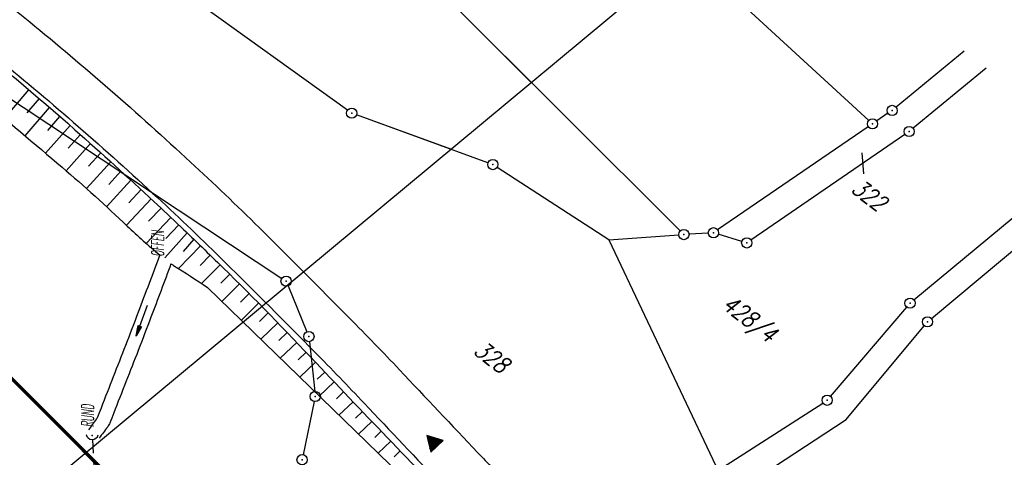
# Model space of a CAD drawing. Extents: x 448150 to 449332, y 437108 to 438384.
# Tile 144 of 172: x 449068 to 449212, y 437515 to 437580. Entities that reach past the tile are written whole.
import ezdxf

# ---------------------------------------------------------------- set-up
doc = ezdxf.new("R2010")
doc.units = 0
doc.header["$LTSCALE"] = 2
doc.header["$MEASUREMENT"] = 0
doc.linetypes.add('AUSGEZOGEN', pattern=[0])
doc.linetypes.add('GESTRICH-X2', pattern=[1.5, 1, -0.5])
doc.layers.get('0').update_dxf_attribs({"linetype": 'AUSGEZOGEN'})
for name, color, linetype in [('212-GRENZL', 8, 'AUSGEZOGEN'), ('212-GRENZL-BAB', 7, 'AUSGEZOGEN'), ('212-GRENZP', 8, 'AUSGEZOGEN'), ('213-FLSTNR', 8, 'AUSGEZOGEN'), ('213-GRENZL', 8, 'AUSGEZOGEN'), ('213-GRENZL-BAB', 7, 'AUSGEZOGEN'), ('213-GRENZP', 8, 'AUSGEZOGEN'), ('ANMERKUNG', 7, 'CONTINUOUS'), ('BOESCHG', 250, 'AUSGEZOGEN'), ('DURCHL', 200, 'GESTRICH-X2'), ('FBRTOP', 250, 'AUSGEZOGEN'), ('MULDE', 250, 'AUSGEZOGEN'), ('PFEILTOP', 200, 'AUSGEZOGEN'), ('Planeinteilung', 250, 'CONTINUOUS'), ('RAHMEN', 7, 'AUSGEZOGEN'), ('SCHLITZRINNE', 200, 'AUSGEZOGEN'), ('SCHRIFT', 7, 'AUSGEZOGEN'), ('SCHSYMBOL', 200, 'AUSGEZOGEN'), ('STRASSE', 250, 'AUSGEZOGEN')]:
    doc.layers.add(name, color=color, linetype=linetype)
doc.styles.add('ROMANS', font='romans.shx', dxfattribs={"width": 0.8})

# ---------------------------------------------------------------- blocks, each defined once
blk = doc.blocks.new('40')
at = {"color": 0}
blk.add_arc((0.02, 0.31), 0.91, 192.5363, 347.4637, dxfattribs=at)
blk.add_point((0, 0), dxfattribs=at)
blk = doc.blocks.new('1135594')
at = {"layer": 'RAHMEN'}
blk.add_line((950, 5), (950, 589), dxfattribs=at)
blk = doc.blocks.new('PFEIL2')
at = {"color": 0}
for p, q in [((0.88, 0), (-2.4, -0.01)), ((0.88, -0.27), (0.88, 0.28)), ((0.88, 0.28), (2.43, 0.01)), ((0.91, 0.27), (0.88, 0.26)), ((0.97, 0.26), (0.88, 0.25)), ((1.02, 0.25), (0.88, 0.23)), ((1.07, 0.24), (0.88, 0.21)), ((1.13, 0.23), (0.88, 0.19)), ((1.18, 0.22), (0.88, 0.17)), ((1.24, 0.21), (0.88, 0.15)), ((1.29, 0.21), (0.88, 0.14)), ((1.34, 0.2), (0.88, 0.12)), ((1.4, 0.19), (0.88, 0.1)), ((1.45, 0.18), (0.88, 0.08)), ((1.51, 0.17), (0.88, 0.06)), ((1.56, 0.16), (0.88, 0.04)), ((1.61, 0.15), (0.88, 0.02)), ((1.67, 0.14), (0.88, 0.01)), ((1.72, 0.13), (0.88, -0.01)), ((1.78, 0.12), (0.88, -0.03)), ((1.83, 0.11), (0.88, -0.05)), ((1.88, 0.1), (0.88, -0.07)), ((1.94, 0.09), (0.88, -0.09)), ((2.05, 0.08), (0.88, -0.12)), ((1.99, 0.08), (0.88, -0.11)), ((2.1, 0.07), (0.88, -0.14)), ((2.15, 0.06), (0.88, -0.16)), ((2.21, 0.05), (0.88, -0.18)), ((2.26, 0.04), (0.88, -0.2)), ((2.32, 0.03), (0.88, -0.22)), ((2.37, 0.02), (0.88, -0.23)), ((2.42, 0.01), (0.88, -0.25)), ((2.43, 0.01), (0.88, -0.27))]:
    blk.add_line(p, q, dxfattribs=at)
blk = doc.blocks.new('GST')
at = {"color": 0}
blk.add_circle((0, 0), 0.75, dxfattribs=at)
blk.add_point((0, 0), dxfattribs=at)
blk = doc.blocks.new('RPFEIL')
at = {"color": 0}
for p, q in [((0, 0), (-1.25, -2.17)), ((-0.75, -2.17), (-0.75, -1.3)), ((-0.65, -2.17), (-0.65, -1.13)), ((-0.55, -2.17), (-0.55, -0.95)), ((-0.45, -2.17), (-0.45, -0.78)), ((-0.35, -2.17), (-0.35, -0.61)), ((-0.25, -2.17), (-0.25, -0.43)), ((-0.15, -2.17), (-0.15, -0.26)), ((-0.05, -2.17), (-0.05, -0.09)), ((1.25, -2.17), (0, 0)), ((0.05, -2.17), (0.05, -0.09)), ((0.15, -2.17), (0.15, -0.26)), ((0.25, -2.17), (0.25, -0.43)), ((0.35, -2.17), (0.35, -0.61)), ((0.45, -2.17), (0.45, -0.78)), ((0.55, -2.17), (0.55, -0.95)), ((0.65, -2.17), (0.65, -1.13)), ((0.75, -2.17), (0.75, -1.3)), ((-1.25, -2.17), (1.25, -2.17)), ((-1.15, -2.17), (-1.15, -1.99)), ((-1.05, -2.17), (-1.05, -1.82)), ((-0.95, -2.17), (-0.95, -1.65)), ((-0.85, -2.17), (-0.85, -1.47)), ((0.85, -2.17), (0.85, -1.47)), ((0.95, -2.17), (0.95, -1.65)), ((1.05, -2.17), (1.05, -1.82)), ((1.15, -2.17), (1.15, -1.99))]:
    blk.add_line(p, q, dxfattribs=at)

msp = doc.modelspace()

# ---------------------------------------------------------------- hatches: boundary and pattern name
at = {"layer": 'SCHLITZRINNE'}
h = msp.add_hatch(dxfattribs=at)
h.set_pattern_fill('_USER', color=256, scale=1.5, angle=45, style=0, pattern_type=0)
h.set_pattern_definition([(0.19809, (448696.2442, 437758.0261), (-0.005186, 1.499991), [])])
edge = h.paths.add_edge_path()
edge.add_arc((450103.94, 439168.64), 1992.85, 225.25393, 225.3265)
edge.add_arc((450104.38, 439169.08), 1993.47, 225.3265, 225.68551)
edge.add_arc((450114.11, 439179.05), 2007.4, 225.68551, 226.04327)
edge.add_arc((450116.37, 439181.4), 2010.66, 226.04327, 226.40034)
edge.add_arc((450108.35, 439172.97), 1999.02, 226.40034, 226.75845)
edge.add_arc((450107.36, 439171.92), 1997.58, 226.75845, 227.1169)
edge.add_arc((450114.22, 439179.31), 2007.66, 227.1169, 227.47445)
edge.add_arc((450112.04, 439176.93), 2004.44, 227.47445, 227.83238)
edge.add_arc((450107.82, 439172.27), 1998.16, 227.83238, 228.19088)
edge.add_arc((450107.66, 439172.09), 1997.92, 228.19088, 228.54975)
edge.add_arc((450107.03, 439171.38), 1996.96, 228.54975, 228.9087)
edge.add_arc((450111.57, 439176.59), 2003.87, 228.9087, 229.26596)
edge.add_arc((450119.09, 439185.32), 2015.39, 229.26596, 229.6222)
edge.add_arc((450115.13, 439180.66), 2009.28, 229.6222, 229.97992)
edge.add_arc((450101.81, 439164.79), 1988.56, 229.97992, 230.3395)
edge.add_arc((450135.91, 439205.92), 2041.98, 230.3395, 230.69914)
edge.add_arc((450015.79, 439059.17), 1852.34, 230.69914, 231.07675)
edge.add_arc((450440.04, 439584.51), 2527.6, 231.07675, 231.41321)
edge.add_arc((449605.18, 438538.21), 1189.04, 231.41321, 231.90377)
edge.add_arc((451876.6, 441435.45), 4870.53, 231.90377, 232.05412)
edge.add_arc((449764.39, 438726.67), 1435.57, 232.05412, 232.33105)
edge.add_arc((663048.57, 714993.47), 350453.47, 232.3310515, 232.3318237)
edge.add_arc((452105.71, 441751.77), 5260.88, 232.33184, 232.33814)
edge.add_arc((1083717.78, 1260087.56), 1038995.51, 232.33813988, 232.33882921)
edge.add_arc((362297.75, 325361.77), 141749.67, 52.3359582, 52.3410109, ccw=False)
edge.add_arc((130991.07, 25697.41), 520301.52, 52.3345817, 52.3359582, ccw=False)
edge.add_arc((597397.74, 629905.02), 242982.19, 232.3337962, 232.3367437)
edge.add_arc((1091510.3, 1270060.01), 1051651.24, 232.33674373, 232.33742474)
edge.add_arc((63904.41, -61307.14), 630166.93, 52.33651599, 52.33765249, ccw=False)
edge.add_line((448950.68, 437541.27), (448965.93, 437529.5))
edge.add_arc((450103.94, 439168.64), 1993.35, 225.25393, 225.3265)
edge.add_arc((450104.38, 439169.08), 1993.97, 225.3265, 225.63395)
h = msp.add_hatch(dxfattribs=at)
h.set_pattern_fill('_USER', color=256, scale=1.5, angle=45, style=0, pattern_type=0)
h.set_pattern_definition([(1.0848, (448717.7677, 437736.8698), (-0.0283982, 1.4997312), [])])
edge = h.paths.add_edge_path()
edge.add_arc((450104.38, 439169.08), 1993.97, 225.67714, 225.68551)
edge.add_arc((450114.11, 439179.05), 2007.9, 225.68551, 226.04327)
edge.add_arc((450116.37, 439181.4), 2011.16, 226.04327, 226.34876)
edge.add_arc((450103.94, 439168.64), 1992.85, 225.25393, 225.3265)
edge.add_arc((450104.38, 439169.08), 1993.47, 225.3265, 225.68551)
edge.add_arc((450114.11, 439179.05), 2007.4, 225.68551, 226.04327)
edge.add_arc((450116.37, 439181.4), 2010.66, 226.04327, 226.40034)
edge.add_arc((450108.35, 439172.97), 1999.02, 226.40034, 226.75845)
edge.add_arc((450107.36, 439171.92), 1997.58, 226.75845, 227.1169)
edge.add_arc((450114.22, 439179.31), 2007.66, 227.1169, 227.47445)
edge.add_arc((450112.04, 439176.93), 2004.44, 227.47445, 227.83238)
edge.add_arc((450107.82, 439172.27), 1998.16, 227.83238, 228.19088)
edge.add_arc((450107.66, 439172.09), 1997.92, 228.19088, 228.54975)
edge.add_arc((450107.03, 439171.38), 1996.96, 228.54975, 228.9087)
edge.add_arc((450111.57, 439176.59), 2003.87, 228.9087, 229.26596)
edge.add_arc((450119.09, 439185.32), 2015.39, 229.26596, 229.6222)
edge.add_arc((450115.13, 439180.66), 2009.28, 229.6222, 229.97992)
edge.add_arc((450101.81, 439164.79), 1988.56, 229.97992, 230.3395)
edge.add_arc((450135.91, 439205.92), 2041.98, 230.3395, 230.69914)
edge.add_arc((450015.79, 439059.17), 1852.34, 230.69914, 231.07675)
edge.add_arc((450440.04, 439584.51), 2527.6, 231.07675, 231.41321)
edge.add_arc((449605.18, 438538.21), 1189.04, 231.41321, 231.90377)
edge.add_arc((451876.6, 441435.45), 4870.53, 231.90377, 232.05412)
edge.add_arc((449764.39, 438726.67), 1435.57, 232.05412, 232.33105)
edge.add_arc((663048.57, 714993.47), 350453.47, 232.3310515, 232.3318237)
edge.add_arc((452105.71, 441751.77), 5260.88, 232.33184, 232.33814)
edge.add_arc((1083717.78, 1260087.56), 1038995.51, 232.33813988, 232.33882921)
edge.add_arc((362297.75, 325361.77), 141749.67, 52.3359582, 52.3410109, ccw=False)
edge.add_arc((130991.07, 25697.41), 520301.52, 52.3345817, 52.3359582, ccw=False)
edge.add_arc((597397.74, 629905.02), 242982.19, 232.3337962, 232.3367437)
edge.add_arc((1091510.3, 1270060.01), 1051651.24, 232.33674373, 232.33742474)
edge.add_arc((63904.41, -61307.14), 630166.93, 52.33651599, 52.33765249, ccw=False)
edge.add_line((448950.68, 437541.27), (448965.93, 437529.5))
h = msp.add_hatch(dxfattribs=at)
h.set_pattern_fill('_USER', color=256, scale=1.5, angle=45, style=0, pattern_type=0)
h.set_pattern_definition([(1.92282, (448737.9663, 437717.5835), (-0.05033, 1.4991554), [])])
edge = h.paths.add_edge_path()
edge.add_arc((450116.37, 439181.4), 2011.16, 226.39158, 226.40034)
edge.add_arc((450108.35, 439172.97), 1999.52, 226.40034, 226.75845)
edge.add_arc((450107.36, 439171.92), 1998.08, 226.75845, 227.1169)
edge.add_arc((450114.22, 439179.31), 2008.16, 227.1169, 227.47445)
edge.add_arc((450112.04, 439176.93), 2004.94, 227.47445, 227.83238)
edge.add_arc((450107.82, 439172.27), 1998.66, 227.83238, 228.06865)
edge.add_arc((450103.94, 439168.64), 1992.85, 225.25393, 225.3265)
edge.add_arc((450104.38, 439169.08), 1993.47, 225.3265, 225.68551)
edge.add_arc((450114.11, 439179.05), 2007.4, 225.68551, 226.04327)
edge.add_arc((450116.37, 439181.4), 2010.66, 226.04327, 226.40034)
edge.add_arc((450108.35, 439172.97), 1999.02, 226.40034, 226.75845)
edge.add_arc((450107.36, 439171.92), 1997.58, 226.75845, 227.1169)
edge.add_arc((450114.22, 439179.31), 2007.66, 227.1169, 227.47445)
edge.add_arc((450112.04, 439176.93), 2004.44, 227.47445, 227.83238)
edge.add_arc((450107.82, 439172.27), 1998.16, 227.83238, 228.19088)
edge.add_arc((450107.66, 439172.09), 1997.92, 228.19088, 228.54975)
edge.add_arc((450107.03, 439171.38), 1996.96, 228.54975, 228.9087)
edge.add_arc((450111.57, 439176.59), 2003.87, 228.9087, 229.26596)
edge.add_arc((450119.09, 439185.32), 2015.39, 229.26596, 229.6222)
edge.add_arc((450115.13, 439180.66), 2009.28, 229.6222, 229.97992)
edge.add_arc((450101.81, 439164.79), 1988.56, 229.97992, 230.3395)
edge.add_arc((450135.91, 439205.92), 2041.98, 230.3395, 230.69914)
edge.add_arc((450015.79, 439059.17), 1852.34, 230.69914, 231.07675)
edge.add_arc((450440.04, 439584.51), 2527.6, 231.07675, 231.41321)
edge.add_arc((449605.18, 438538.21), 1189.04, 231.41321, 231.90377)
edge.add_arc((451876.6, 441435.45), 4870.53, 231.90377, 232.05412)
edge.add_arc((449764.39, 438726.67), 1435.57, 232.05412, 232.33105)
edge.add_arc((663048.57, 714993.47), 350453.47, 232.3310515, 232.3318237)
edge.add_arc((452105.71, 441751.77), 5260.88, 232.33184, 232.33814)
edge.add_arc((1083717.78, 1260087.56), 1038995.51, 232.33813988, 232.33882921)
edge.add_arc((362297.75, 325361.77), 141749.67, 52.3359582, 52.3410109, ccw=False)
edge.add_arc((130991.07, 25697.41), 520301.52, 52.3345817, 52.3359582, ccw=False)
edge.add_arc((597397.74, 629905.02), 242982.19, 232.3337962, 232.3367437)
edge.add_arc((1091510.3, 1270060.01), 1051651.24, 232.33674373, 232.33742474)
edge.add_arc((63904.41, -61307.14), 630166.93, 52.33651599, 52.33765249, ccw=False)
edge.add_line((448950.68, 437541.27), (448965.93, 437529.5))
h = msp.add_hatch(dxfattribs=at)
h.set_pattern_fill('_USER', color=256, scale=1.5, angle=45, style=0, pattern_type=0)
h.set_pattern_definition([(5.43336, (448830.8072, 437635.437), (-0.142032, 1.4932605), [])])
edge = h.paths.add_edge_path()
edge.add_arc((450115.13, 439180.66), 2009.78, 229.70332, 229.97992)
edge.add_arc((450101.81, 439164.79), 1989.06, 229.97992, 230.3395)
edge.add_arc((450135.91, 439205.92), 2042.48, 230.3395, 230.69914)
edge.add_arc((450015.79, 439059.17), 1852.84, 230.69914, 231.07675)
edge.add_arc((450440.04, 439584.51), 2528.1, 231.07675, 231.21107)
edge.add_arc((450103.94, 439168.64), 1992.85, 225.25393, 225.3265)
edge.add_arc((450104.38, 439169.08), 1993.47, 225.3265, 225.68551)
edge.add_arc((450114.11, 439179.05), 2007.4, 225.68551, 226.04327)
edge.add_arc((450116.37, 439181.4), 2010.66, 226.04327, 226.40034)
edge.add_arc((450108.35, 439172.97), 1999.02, 226.40034, 226.75845)
edge.add_arc((450107.36, 439171.92), 1997.58, 226.75845, 227.1169)
edge.add_arc((450114.22, 439179.31), 2007.66, 227.1169, 227.47445)
edge.add_arc((450112.04, 439176.93), 2004.44, 227.47445, 227.83238)
edge.add_arc((450107.82, 439172.27), 1998.16, 227.83238, 228.19088)
edge.add_arc((450107.66, 439172.09), 1997.92, 228.19088, 228.54975)
edge.add_arc((450107.03, 439171.38), 1996.96, 228.54975, 228.9087)
edge.add_arc((450111.57, 439176.59), 2003.87, 228.9087, 229.26596)
edge.add_arc((450119.09, 439185.32), 2015.39, 229.26596, 229.6222)
edge.add_arc((450115.13, 439180.66), 2009.28, 229.6222, 229.97992)
edge.add_arc((450101.81, 439164.79), 1988.56, 229.97992, 230.3395)
edge.add_arc((450135.91, 439205.92), 2041.98, 230.3395, 230.69914)
edge.add_arc((450015.79, 439059.17), 1852.34, 230.69914, 231.07675)
edge.add_arc((450440.04, 439584.51), 2527.6, 231.07675, 231.41321)
edge.add_arc((449605.18, 438538.21), 1189.04, 231.41321, 231.90377)
edge.add_arc((451876.6, 441435.45), 4870.53, 231.90377, 232.05412)
edge.add_arc((449764.39, 438726.67), 1435.57, 232.05412, 232.33105)
edge.add_arc((663048.57, 714993.47), 350453.47, 232.3310515, 232.3318237)
edge.add_arc((452105.71, 441751.77), 5260.88, 232.33184, 232.33814)
edge.add_arc((1083717.78, 1260087.56), 1038995.51, 232.33813988, 232.33882921)
edge.add_arc((362297.75, 325361.77), 141749.67, 52.3359582, 52.3410109, ccw=False)
edge.add_arc((130991.07, 25697.41), 520301.52, 52.3345817, 52.3359582, ccw=False)
edge.add_arc((597397.74, 629905.02), 242982.19, 232.3337962, 232.3367437)
edge.add_arc((1091510.3, 1270060.01), 1051651.24, 232.33674373, 232.33742474)
edge.add_arc((63904.41, -61307.14), 630166.93, 52.33651599, 52.33765249, ccw=False)
edge.add_line((448950.68, 437541.27), (448965.93, 437529.5))

# ---------------------------------------------------------------- linework, layer by layer
at = {"layer": '212-GRENZL'}
for p, q in [((449102.38, 437610.41), (449142.51, 437570.34)), ((449115.58, 437566.25), (449080.92, 437591.21)), ((449053.27, 437576.48), (449105.94, 437541.57)), ((449130.7, 437560.52), (449116.89, 437565.55))]:
    msp.add_line(p, q, dxfattribs=at)
at = {"layer": '212-GRENZL-BAB', "const_width": 0.5, "flags": 128}
msp.add_lwpolyline([(449077.21, 437516), (448933.73, 437659.8)], dxfattribs=at)
at = {"layer": '213-FLSTNR'}
msp.add_line((449190.95, 437560.01), (449191.2, 437556.92), dxfattribs=at)
at = {"layer": '213-GRENZL'}
for p, q in [((449122.66, 437628.59), (449191.97, 437564.76)), ((449102.38, 437610.41), (449164.35, 437548.53)), ((449115.58, 437566.25), (449080.92, 437591.21)), ((449053.26, 437576.48), (449105.95, 437541.57)), ((449205.97, 437574.92), (449195.98, 437566.7)), ((449209.19, 437572.43), (449198.47, 437563.6)), ((449136.16, 437558.53), (449116.89, 437565.55)), ((449194.78, 437565.8), (449193.14, 437564.67)), ((449191.9, 437563.83), (449169.82, 437548.69)), ((449197.27, 437562.7), (449174.71, 437547.2)), ((449198.6, 437538.41), (449223.95, 437559.55)), ((449153.86, 437547.25), (449137.5, 437557.86)), ((449201.15, 437535.67), (449226.31, 437556.75)), ((449153.86, 437547.25), (449164.13, 437547.95)), ((449153.86, 437547.25), (449169.56, 437514.07)), ((449168.45, 437548.22), (449165.63, 437548.05)), ((449173.37, 437547), (449169.92, 437548.05)), ((449106.86, 437540.47), (449109.63, 437533.72)), ((449186.37, 437524.26), (449197.53, 437537.36)), ((449188.67, 437520.87), (449200.1, 437534.61)), ((449110, 437532.28), (449110.77, 437524.99)), ((449110.7, 437523.51), (449109.07, 437515.7)), ((449170.51, 437513.8), (449185.25, 437523.28)), ((449173.29, 437510.8), (449188.67, 437520.87))]:
    msp.add_line(p, q, dxfattribs=at)
at = {"layer": '213-GRENZL-BAB', "const_width": 0.5, "flags": 128}
msp.add_lwpolyline([(449080.81, 437512.39), (449017.88, 437575.46)], dxfattribs=at)
at = {"layer": 'BOESCHG'}
for p, q in [((449065.31, 437565.03), (449068.89, 437569.25)), ((449068.61, 437565.85), (449070.41, 437567.95)), ((449068.32, 437562.49), (449071.92, 437566.64)), ((449071.63, 437563.27), (449073.43, 437565.33)), ((449071.33, 437559.93), (449074.93, 437564.01)), ((449074.63, 437560.66), (449076.43, 437562.68)), ((449074.34, 437557.36), (449077.92, 437561.35)), ((449077.62, 437558.03), (449079.4, 437560.01)), ((449077.33, 437554.75), (449080.89, 437558.66)), ((449080.58, 437555.37), (449082.37, 437557.32)), ((449080.27, 437552.08), (449083.84, 437555.97)), ((449083.51, 437552.67), (449085.31, 437554.61)), ((449083.16, 437549.37), (449086.78, 437553.25)), ((449086.42, 437549.95), (449088.24, 437551.88)), ((449086.08, 437546.7), (449089.69, 437550.51)), ((449090.84, 437549.42), (449088.97, 437547.45)), ((449092.05, 437548.26), (449088.81, 437544.57)), ((449093.05, 437547.31), (449091.47, 437545.51)), ((449092.59, 437547.75), (449092.59, 437547.75)), ((449090.8, 437543.02), (449094.03, 437546.37)), ((449093.98, 437543.45), (449095.46, 437544.97)), ((449094.18, 437540.82), (449096.89, 437543.57)), ((449097.03, 437540.87), (449098.32, 437542.17)), ((449097.16, 437538.18), (449099.73, 437540.76)), ((449099.87, 437538.07), (449101.15, 437539.34)), ((449100.01, 437535.41), (449102.55, 437537.92)), ((449102.7, 437535.26), (449103.96, 437536.5)), ((449102.86, 437532.64), (449105.35, 437535.06)), ((449105.52, 437532.44), (449106.74, 437533.63)), ((449105.71, 437529.87), (449108.13, 437532.18)), ((449108.32, 437529.61), (449109.51, 437530.73)), ((449108.57, 437527.1), (449110.88, 437529.28)), ((449111.13, 437526.76), (449112.25, 437527.83)), ((449111.44, 437524.31), (449113.63, 437526.37)), ((449113.94, 437523.91), (449115, 437524.92)), ((449114.32, 437521.51), (449116.38, 437523.47)), ((449116.76, 437521.07), (449117.76, 437522.02)), ((449117.2, 437518.71), (449119.14, 437520.58)), ((449119.58, 437518.22), (449120.52, 437519.13)), ((449120.07, 437515.92), (449121.91, 437517.69)), ((449122.4, 437515.39), (449123.3, 437516.25))]:
    msp.add_line(p, q, dxfattribs=at)
for points in [[(448978.35, 437631.93, 0.001597), (448980.17, 437630.91, -0.001529), (448982.06, 437629.85, -0.008532), (448987.18, 437626.84, -0.002783), (449002.67, 437617.27, -0.009212), (449016.05, 437608.54, -0.005885), (449036.58, 437594.25, -0.012216), (449058.15, 437578.04, -0.014461), (449075.63, 437563.39, -0.006049), (449087.22, 437552.83, -0.002601), (449091.14, 437549.13, -0.009494)], [(448980.66, 437628.03, -0.00343), (448995.02, 437618.54, -0.008355), (449000.83, 437614.5, -0.00082), (449029.82, 437593.55, -0.005981), (449033.76, 437590.62, -0.008686), (449049.17, 437578.44, -0.005326), (449073.75, 437557.87, -0.013704), (449083.27, 437549.26, 0.018713), (449088.05, 437545.03, 0.015958)], [(449091.14, 437549.13, -0.004167), (449097.34, 437543.13, -0.009494), (449110.97, 437529.19, 0.005727), (449133.38, 437505.91, 0.008124), (449134.58, 437504.73, 0.00165), (449140.56, 437499.08)], [(449089.7, 437543.73, 0.010083), (449090.09, 437543.48, -0.005309), (449095.04, 437540.25), (449131.8, 437504.52)]]:
    msp.add_lwpolyline(points, format="xyb", dxfattribs=at)
at = {"layer": 'DURCHL'}
msp.add_line((449078.22, 437517.93), (449079.45, 437489.16), dxfattribs=at)
at = {"layer": 'FBRTOP'}
for points in [[(448922.71, 437586.86, -0.000006), (448932.6, 437579.22, 0.000013), (448942.5, 437571.59, 0.000003), (448952.39, 437563.95, -0.000005), (448962.29, 437556.31, -0.000002), (448991.97, 437533.4, 0.000001), (449021.66, 437510.48, 0), (449059.52, 437481.26, 0), (449100.82, 437449.38, 0.000002), (449140.4, 437418.83, -0.000003), (449179.98, 437388.28, -0.000002), (449197.09, 437375.08, 0.000004)], [(448902.92, 437602.14, 0.000003), (448912.81, 437594.5, -0.000022)], [(448953.44, 437519.87, -0.000001), (448971.05, 437506.29, 0.000001), (449000.73, 437483.37, 0), (449038.6, 437454.15, 0), (449079.89, 437422.27, 0.000002), (449119.47, 437391.72, -0.000003), (449159.05, 437361.17, -0.000001), (449170.12, 437352.63, 0.000004)]]:
    msp.add_lwpolyline(points, format="xyb", dxfattribs=at)
at = {"layer": 'FBRTOP', "const_width": 0.5}
for points in [[(448913.54, 437574.99, -0.000006), (448923.44, 437567.35, 0.000013), (448933.33, 437559.71, 0.000003), (448943.23, 437552.07, -0.000005), (448953.12, 437544.44, -0.000002), (448982.81, 437521.52, 0.000001), (449012.49, 437498.61, 0), (449050.36, 437469.38, 0), (449091.65, 437437.51, 0.000002), (449131.24, 437406.96, -0.000003), (449170.82, 437376.41, -0.000001), (449185.28, 437365.24, 0.000004)], [(448920.89, 437584.5, -0.000006), (448930.78, 437576.87, 0.000013), (448940.68, 437569.23, 0.000003), (448950.57, 437561.59, -0.000005), (448960.47, 437553.95, -0.000002), (448990.15, 437531.04), (449019.84, 437508.13), (449057.7, 437478.9), (449099, 437447.02, 0.000002), (449138.58, 437416.47, -0.000003), (449178.16, 437385.92, -0.000002), (449194.74, 437373.12, 0.000004)], [(448901.1, 437599.78, 0.000003), (448910.99, 437592.14, -0.000022)], [(448893.75, 437590.26, 0.000003), (448903.65, 437582.63, -0.000022)], [(448965.93, 437529.5, -0.000001), (448980.36, 437518.36, 0.000001), (449010.05, 437495.44, 0.000001), (449047.91, 437466.22, 0.000001), (449089.21, 437434.34, 0.000002), (449128.79, 437403.79, -0.000003), (449168.37, 437373.24, -0.000001), (449182.13, 437362.62, 0.000004)]]:
    msp.add_lwpolyline(points, format="xyb", dxfattribs=at)
at = {"layer": 'MULDE'}
for points in [[(449107.41, 437376.84, 0.000009), (449131.75, 437358.94, 0.00096)], [(449106.23, 437375.23, 0.000009), (449130.56, 437357.33, 0.000999)], [(449088.05, 437545.03, -0.001807), (449084.9, 437536.6, -0.002467), (449083.03, 437531.73, -0.000529), (449079.45, 437522.55, -0.003314), (449078.87, 437521.1, -0.059484), (449078.8, 437520.97, -0.010946), (449077.59, 437519.37, -0.010946)], [(449089.7, 437543.73, -0.001678), (449086.77, 437535.89, -0.002467), (449084.9, 437531, -0.000529), (449081.31, 437521.82, -0.003314), (449080.73, 437520.35, -0.059484), (449080.43, 437519.81, -0.010946), (449079.16, 437518.13, -0.010946)]]:
    msp.add_lwpolyline(points, format="xyb", dxfattribs=at)
at = {"layer": 'MULDE', "flags": 128}
for points in [[(448954.78, 437518.34, 0.000109), (448956.78, 437516.39, 0.000157), (448958.16, 437515.03, 0.000011), (448959.87, 437513.37, 0.000143), (448960, 437513.24, 0.042526), (448965.44, 437508.76, -0.013468), (448983.85, 437495.33, -0.000028), (449008.28, 437476.46, 0.000072), (449017.85, 437469.07, 0.000017), (449056, 437439.64, -0.000067), (449065.8, 437432.08, -0.000102), (449082.4, 437419.26, -0.000074), (449105.41, 437401.47, -0.000078), (449116.88, 437392.6, 0.000032), (449144.82, 437370.99, 0.000108), (449145.23, 437370.67, 0.000004), (449155.61, 437362.66, 0.005451), (449157.37, 437361.32, 0.002045), (449162.16, 437357.82, 0.002045)], [(448953.39, 437516.91, 0.000109), (448955.38, 437514.96, 0.000157), (448956.76, 437513.6, 0.000011), (448958.47, 437511.94, 0.000143), (448958.6, 437511.81, 0.042526), (448964.3, 437507.12, -0.013468), (448982.63, 437493.74, -0.000028), (449007.06, 437474.88, 0.000072), (449016.63, 437467.49, 0.000017), (449054.78, 437438.05, -0.000067), (449064.58, 437430.5, -0.000102), (449081.18, 437417.67, -0.000074), (449104.19, 437399.89, -0.000078), (449115.66, 437391.02, 0.000032), (449143.6, 437369.41, 0.000108), (449144.01, 437369.09, 0.000004), (449154.38, 437361.07, 0.005451), (449156.18, 437359.72, 0.002045), (449160.98, 437356.2, 0.002045)]]:
    msp.add_lwpolyline(points, format="xyb", dxfattribs=at)
at = {"layer": 'STRASSE'}
for points in [[(448965.86, 437640.13, -0.007273), (448982.54, 437630.42, -0.002597), (448992.86, 437624.15, -0.002625), (449002.99, 437617.84, -0.008673), (449018.48, 437607.7, -0.007096), (449037.02, 437594.72, -0.00359), (449045.26, 437588.67, -0.003795), (449052.98, 437582.84, -0.008023), (449064.48, 437573.71, -0.00774), (449076.1, 437563.88, -0.007299), (449087.72, 437553.42, -0.008343), (449097.6, 437543.96, -0.003025), (449110.79, 437530.75, -0.005424), (449118.02, 437523.25, -0.000071), (449129.47, 437511.12, -0.000182), (449133.91, 437506.4, -0.000004), (449139.57, 437500.4, -0.000025), (449140.46, 437499.46, -0.000258), (449147.41, 437492.06, -0.000265), (449154.17, 437484.86, -0.000843), (449162.14, 437476.33, 0.000232), (449191.08, 437445.3, 0.000211), (449212, 437422.9, 0.000153), (449230.63, 437402.99, 0.003088)], [(449006.79, 437623.87, -0.008673), (449022.49, 437613.6, -0.007096), (449041.19, 437600.5, -0.00359), (449049.52, 437594.39, -0.003795), (449057.32, 437588.49, -0.008023), (449069, 437579.22, -0.00774), (449080.79, 437569.25, -0.007299), (449092.57, 437558.65, -0.008343), (449102.62, 437549.03, -0.003025), (449115.86, 437535.75, -0.005424), (449123.2, 437528.15, -0.000071), (449134.65, 437516.01, -0.000182), (449139.1, 437511.29, -0.000004), (449144.76, 437505.29, -0.000025), (449145.65, 437504.34, -0.000258), (449152.61, 437496.95, -0.000266), (449159.37, 437489.74, -0.000843), (449167.36, 437481.19, 0.000232), (449196.29, 437450.16, 0.000211), (449217.2, 437427.78, 0.000156), (449236.12, 437407.56, 0.003088)]]:
    msp.add_lwpolyline(points, format="xyb", dxfattribs=at)

# ---------------------------------------------------------------- block references
at = {"layer": '212-GRENZP', "rotation": 309.7713901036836}
for p in [(449116.19, 437565.81), (449106.57, 437541.16)]:
    msp.add_blockref('GST', p, dxfattribs=at)
at = {"layer": '213-GRENZP', "rotation": 322.3369009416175}
for p in [(449116.19, 437565.81), (449195.4, 437566.22), (449192.52, 437564.25), (449197.89, 437563.12), (449136.87, 437558.27), (449164.88, 437548), (449169.2, 437548.27), (449174.09, 437546.78), (449106.57, 437541.16), (449198.02, 437537.93), (449200.58, 437535.19), (449109.92, 437533.03), (449110.85, 437524.24), (449185.88, 437523.69), (449108.92, 437514.97)]:
    msp.add_blockref('GST', p, dxfattribs=at)
at = {"layer": 'PFEILTOP', "rotation": 249.7886450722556}
msp.add_blockref('PFEIL2', (449085.43, 437535.4), dxfattribs=at)
at = {"layer": 'Planeinteilung', "linetype": 'Continuous', "rotation": 309.7713901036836}
msp.add_blockref('1135594', (448149.7, 437980.02), dxfattribs=at)
at = {"layer": 'SCHRIFT', "rotation": 43.12137838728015}
msp.add_blockref('RPFEIL', (449127.21, 437518.52), dxfattribs=at)
at = {"layer": 'SCHSYMBOL', "rotation": 357.3746994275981}
msp.add_blockref('40', (449078.14, 437518.53), dxfattribs=at)

# ---------------------------------------------------------------- texts
at = {"layer": '213-FLSTNR', "style": 'ROMANS', "oblique": 15, "width": 0.8}
for s, p in [('322', (449189.22, 437554.4)), ('428/4', (449170.3, 437537.37)), ('328', (449133.89, 437530.66))]:
    msp.add_text(s, height=2.5, rotation=322.3369, dxfattribs=at).set_placement(p)
at = {"layer": 'ANMERKUNG', "style": 'ROMANS', "oblique": 7, "width": 0.5}
for s, p in [('OFFEN', (449088.64, 437544.76)), ('RUND', (449078.38, 437519.75))]:
    msp.add_text(s, height=1.8, rotation=90, dxfattribs=at).set_placement(p)

doc.saveas('drawing.dxf')
